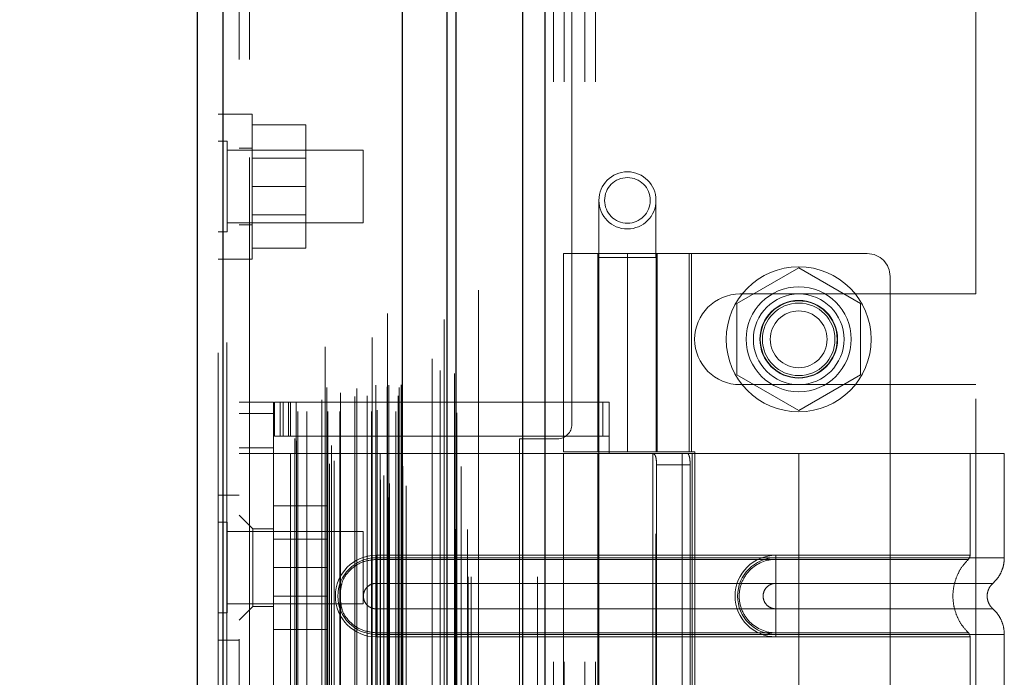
# Model space of a CAD drawing. Header units: inches. Extents: x 0.2 to 10.8, y 0.2 to 8.2.
# Tile 145 of 171: x 5.978 to 6.148, y 3.924 to 4.037. Entities that reach past the tile are written whole.
import ezdxf

# ---------------------------------------------------------------- set-up
doc = ezdxf.new("R2010")
doc.units = ezdxf.units.IN
doc.header["$MEASUREMENT"] = 0
doc.linetypes.add('HIDDEN', pattern=[0.075, 0.05, -0.025])
doc.layers.add('DIMENSIONS', color=140, linetype='Continuous')
doc.layers.add('SLD-0', color=179, linetype='Continuous')
doc.styles.add('SLDTEXTSTYLE0', font='TXT', dxfattribs={"width": 0.7})
doc.dimstyles.new('SLDDIMSTYLE0', dxfattribs={"dimtxt": 0.084961, "dimasz": 0.13, "dimexe": 0, "dimexo": 0.0625, "dimgap": 0.02124, "dimtad": 0, "dimtih": 1, "dimtoh": 1, "dimlfac": 20, "dimrnd": 1e-09, "dimzin": 12, "dimdsep": 46, "dimtxsty": 'SLDTEXTSTYLE0', "dimsah": 1, "dimcen": 0.09, "dimadec": 0, "dimazin": 3, "dimtfac": 1, "dimtofl": 0, "dimtmove": 0, "dimatfit": 3, "dimfxl": 0, "dimfrac": 2, "dimtolj": 1, "dimtzin": 12, "dimarcsym": 0})

# ---------------------------------------------------------------- blocks, each defined once
blk = doc.blocks.new('_D_21')
at = {"layer": 'DIMENSIONS'}
for p, q in [((6.02052, 5.28417), (5.57338, 5.28417)), ((5.69838, 5.28417), (5.69838, 4.2921)), ((5.50146, 4.13805), (5.47293, 4.13805)), ((5.47293, 4.13805), (5.47293, 4.00302)), ((5.89529, 4.13805), (5.92382, 4.13805)), ((5.92382, 4.13805), (5.92382, 4.00302)), ((5.47293, 4.00302), (5.50146, 4.00302)), ((5.92382, 4.00302), (5.89529, 4.00302)), ((5.69838, 3.15997), (5.69838, 3.984)), ((6.02052, 3.15997), (5.57338, 3.15997))]:
    blk.add_line(p, q, dxfattribs=at)
for points in [[(5.69838, 5.28417), (5.67838, 5.15417), (5.71838, 5.15417)], [(5.69838, 3.15997), (5.71838, 3.28997), (5.67838, 3.28997)]]:
    blk.add_solid(points, dxfattribs=at)
at = {"layer": 'DIMENSIONS', "char_height": 0.083333, "attachment_point": 1, "style": 'SLDTEXTSTYLE0'}
for s, insert in [('42.48', (5.5368, 4.26449)), ('1079.1', (5.50146, 4.11044))]:
    blk.add_mtext(s, dxfattribs=dict(at, insert=insert))
blk = doc.blocks.new('_D_22')
at = {"layer": 'DIMENSIONS'}
for p, q in [((6.00217, 5.35332), (5.10787, 5.35332)), ((5.23287, 5.35332), (5.23287, 4.69707)), ((5.03596, 4.56694), (5.00743, 4.56694)), ((5.00743, 4.56694), (5.00743, 4.43191)), ((5.42979, 4.56694), (5.45832, 4.56694)), ((5.45832, 4.56694), (5.45832, 4.43191)), ((5.00743, 4.43191), (5.03596, 4.43191)), ((5.45832, 4.43191), (5.42979, 4.43191)), ((5.23287, 3.09077), (5.23287, 4.27786)), ((6.00217, 3.09077), (5.10787, 3.09077))]:
    blk.add_line(p, q, dxfattribs=at)
for points in [[(5.23287, 5.35332), (5.21287, 5.22332), (5.25287, 5.22332)], [(5.23287, 3.09077), (5.25287, 3.22077), (5.21287, 3.22077)]]:
    blk.add_solid(points, dxfattribs=at)
at = {"layer": 'DIMENSIONS', "char_height": 0.083333, "attachment_point": 1, "style": 'SLDTEXTSTYLE0'}
for s, insert in [('45.25', (5.0713, 4.69338)), ('1149.4', (5.03596, 4.53933)), ('OPENING', (4.97083, 4.38528))]:
    blk.add_mtext(s, dxfattribs=dict(at, insert=insert))

msp = doc.modelspace()

# ---------------------------------------------------------------- linework, layer by layer
at = {"layer": 'SLD-0', "linetype": 'Continuous', "lineweight": 25}
for p, q in [((6.0690198, 5.4088184), (6.0690198, 3.0413208)), ((6.0652014, 3.0413208), (6.0652014, 5.4081103)), ((6.0521742, 3.0413208), (6.0521742, 5.4025708)), ((6.0537558, 3.0413208), (6.0537558, 5.4027261)), ((6.0444923, 3.0569917), (6.0444923, 5.3871566)), ((6.0135798, 3.0624424), (6.0135798, 5.3817059)), ((6.0091175, 5.3799388), (6.0091175, 3.0642095))]:
    msp.add_line(p, q, dxfattribs=at)
at = {"layer": 'SLD-0', "linetype": 'HIDDEN', "lineweight": 18}
for p, q in [((6.0690198, 5.4088184), (6.0690198, 3.0413208)), ((6.0690198, 3.0413208), (6.0690198, 5.4088184)), ((6.0690198, 3.0413208), (6.0690198, 5.4088184)), ((6.0652014, 3.0413208), (6.0652014, 5.4081103)), ((6.067747, 3.0413208), (6.067747, 5.4081103)), ((6.067747, 3.0413208), (6.067747, 5.4081103)), ((6.0537558, 3.0413208), (6.0537558, 5.4027261)), ((6.0557742, 3.0413208), (6.0557742, 5.4025708)), ((6.0563014, 3.0413208), (6.0563014, 5.4027261)), ((6.0563014, 3.0413208), (6.0563014, 5.4027261)), ((6.0536033, 3.0495095), (6.0536033, 5.3946388)), ((6.041957, 3.0549913), (6.041957, 5.389157)), ((6.041957, 3.0549913), (6.041957, 5.389157)), ((6.0419064, 5.3867006), (6.0419064, 3.0574477)), ((6.0422122, 3.0573938), (6.0422122, 5.3867545)), ((6.0451175, 3.0569917), (6.0451175, 5.3871566)), ((6.0406744, 3.0580325), (6.0406744, 5.3861158)), ((6.0412698, 3.0587854), (6.0412698, 5.3853634)), ((6.0516501, 5.3856581), (6.0516501, 3.0584898)), ((6.0318696, 3.0607707), (6.0318696, 5.3833776)), ((6.0442667, 3.0608605), (6.0442667, 5.3832878)), ((6.0442667, 3.0608605), (6.0442667, 5.3832878)), ((6.0445376, 3.0602823), (6.0445376, 5.383866)), ((6.0445537, 3.0604082), (6.0445537, 5.3837401)), ((6.0545677, 3.0603078), (6.0545677, 5.3838352)), ((6.0135798, 5.3817059), (6.0135798, 3.0624424)), ((6.0142049, 3.0624424), (6.0142049, 5.3817059)), ((6.0142049, 5.3817059), (6.0142049, 3.0624424)), ((6.0327286, 3.0613252), (6.0327286, 5.3828207)), ((6.0392357, 5.3825708), (6.0392357, 3.0615801)), ((6.0406558, 3.0625608), (6.0406558, 5.3815875)), ((6.0127175, 5.3799388), (6.0127175, 3.0642095)), ((6.0311614, 5.3809532), (6.0311614, 3.063188)), ((6.0322202, 3.0639521), (6.0322202, 5.3801961)), ((6.0259504, 3.065172), (6.0259504, 5.3789763)), ((6.0262101, 3.0647336), (6.0262101, 5.3794147)), ((6.0495881, 5.3788987), (6.0495881, 3.0652484)), ((6.0264504, 3.0698024), (6.0264504, 5.3743459)), ((6.0264504, 3.0698024), (6.0264504, 5.3743459)), ((6.02797, 3.0698024), (6.02797, 5.3743459)), ((6.0314636, 5.3739487), (6.0314636, 3.0702011)), ((6.0315909, 3.0698024), (6.0315909, 5.3743459)), ((6.0336579, 3.0698024), (6.0336579, 5.3743459)), ((6.0365811, 5.3738043), (6.0365811, 3.0703422)), ((6.0391603, 3.0698024), (6.0391603, 5.3743459)), ((6.0398642, 5.3743459), (6.0398642, 3.0698024)), ((6.0398642, 3.0698024), (6.0398642, 5.3743459)), ((6.0401142, 3.0700524), (6.0401142, 5.3740959)), ((6.0418642, 5.3740959), (6.0418642, 3.0700524)), ((6.0421142, 3.0698024), (6.0421142, 5.3743459)), ((6.0421142, 5.3743459), (6.0421142, 3.0698024)), ((6.0433583, 3.0698024), (6.0433583, 5.3743459)), ((6.0433583, 3.0698024), (6.0433583, 5.3743459)), ((6.0438642, 3.0703024), (6.0438642, 5.3738459)), ((6.0438642, 3.0703024), (6.0438642, 5.3738459)), ((6.0538651, 3.0695738), (6.0538651, 5.3745759)), ((6.0305549, 3.0718219), (6.0305549, 5.3723264)), ((6.0362527, 3.0723795), (6.0362527, 5.3717688)), ((6.0362527, 3.0723795), (6.0362527, 5.3717688)), ((6.0383857, 3.0725271), (6.0383857, 5.3716203)), ((6.0437175, 5.3725491), (6.0437175, 3.0715991)), ((6.0338191, 3.0730448), (6.0338191, 5.3711079)), ((6.0439064, 3.0739503), (6.0439064, 5.370198)), ((6.0439064, 3.0739503), (6.0439064, 5.370198)), ((6.0442347, 3.0744141), (6.0442347, 5.3697342)), ((6.0442347, 3.0744141), (6.0442347, 5.3697342)), ((6.0509499, 3.0768684), (6.0509499, 5.3672799)), ((6.0534301, 3.0764011), (6.0534301, 5.3677264)), ((6.0575742, 3.0907708), (6.0575742, 5.3533208)), ((6.0575742, 3.0907708), (6.0575742, 5.3533208)), ((6.0575742, 3.0907708), (6.0575742, 5.3533208)), ((6.0575742, 3.0907708), (6.0575742, 5.3533208)), ((6.0163175, 5.3305491), (6.0163175, 3.1135991)), ((6.0181175, 3.1135991), (6.0181175, 5.3305491)), ((6.0181175, 3.1135991), (6.0181175, 5.3305491)), ((6.0181175, 5.3305491), (6.0181175, 3.1135991)), ((6.0181175, 5.3305491), (6.0181175, 3.1135991)), ((6.0705242, 3.8266708), (6.0705242, 4.6174708)), ((6.0705242, 3.8266708), (6.0705242, 4.6174708)), ((6.0723242, 3.8266708), (6.0723242, 4.6174708)), ((6.0759242, 3.8266708), (6.0759242, 4.6174708)), ((6.0777242, 3.8266708), (6.0777242, 4.6174708)), ((6.0777242, 3.8266708), (6.0777242, 4.6174708)), ((6.0736742, 3.9675958), (6.0736742, 4.4765458)), ((6.1432742, 3.9900833), (6.1432742, 4.4540583)), ((6.0163175, 4.0211147), (6.0127175, 4.0211147)), ((6.0185675, 4.0211158), (6.0163175, 4.0211158)), ((6.0185675, 4.0086158), (6.0185675, 4.0211158)), ((6.0185675, 4.0192658), (6.0278175, 4.0192658)), ((6.0278175, 4.0086158), (6.0278175, 4.0192658)), ((6.01428, 4.0164283), (6.0127175, 4.0164283)), ((6.01428, 4.0086158), (6.01428, 4.0164283)), ((6.0377175, 4.0148658), (6.01428, 4.0148658)), ((6.0185675, 4.0152408), (6.0163175, 4.0152408)), ((6.0377175, 4.0086158), (6.0377175, 4.0148658)), ((6.0278175, 4.0135133), (6.0185675, 4.0135133)), ((6.01428, 4.0008033), (6.01428, 4.0086158)), ((6.0185675, 3.9961158), (6.0185675, 4.0086158)), ((6.0185675, 4.0086158), (6.0278175, 4.0086158)), ((6.0278175, 3.9979658), (6.0278175, 4.0086158)), ((6.0377175, 4.0023658), (6.0377175, 4.0086158)), ((6.0783253, 4.0062259), (6.0783253, 3.9963834)), ((6.0881679, 3.9963834), (6.0881679, 4.0062259)), ((6.0185675, 4.0037183), (6.0278175, 4.0037183)), ((6.01428, 4.0023658), (6.0377175, 4.0023658)), ((6.0163175, 4.0019908), (6.0185675, 4.0019908)), ((6.0127175, 4.0008033), (6.01428, 4.0008033)), ((6.0185675, 3.9979658), (6.0278175, 3.9979658)), ((6.072223, 3.9970448), (6.0942702, 3.9970448)), ((6.072223, 3.9970448), (6.072223, 3.9628912)), ((6.0781285, 3.9970448), (6.0781285, 3.9628912)), ((6.0832466, 3.9970448), (6.0832466, 3.9628912)), ((6.0832466, 3.9628912), (6.0832466, 3.9970448)), ((6.0881903, 3.9970448), (6.0881903, 3.9628912)), ((6.0883647, 3.9628912), (6.0883647, 3.9970448)), ((6.0938946, 3.9628912), (6.0938946, 3.9970448)), ((6.1245852, 3.9970448), (6.0942702, 3.9970448)), ((6.0942702, 3.9628912), (6.0942702, 3.9970448)), ((6.0127175, 3.9961147), (6.0163175, 3.9961147)), ((6.0163175, 3.9961158), (6.0185675, 3.9961158)), ((6.0881679, 3.9963834), (6.0783253, 3.9963834)), ((6.0783253, 3.9963834), (6.0783253, 3.8487456)), ((6.0881679, 3.8487456), (6.0881679, 3.9963834)), ((6.1127742, 3.9945683), (6.1021242, 3.9884195)), ((6.1234242, 3.9884195), (6.1127742, 3.9945683)), ((6.1285222, 3.9931078), (6.1285222, 3.853344)), ((6.1026492, 3.9900833), (6.1432742, 3.9900833)), ((6.1021242, 3.9884195), (6.1021242, 3.976122)), ((6.1234242, 3.976122), (6.1234242, 3.9884195)), ((6.1021242, 3.976122), (6.1127742, 3.9699732)), ((6.1127742, 3.9699732), (6.1234242, 3.976122)), ((6.1026492, 3.9744583), (6.1432742, 3.9744583)), ((6.1432742, 3.8719833), (6.1432742, 3.9744583)), ((6.0163175, 3.9714542), (6.022223, 3.9714542)), ((6.022223, 3.9714542), (6.022223, 3.9694857)), ((6.0224198, 3.9655487), (6.0224198, 3.9714542)), ((6.0224198, 3.9714542), (6.0234041, 3.9714542)), ((6.0234041, 3.9655487), (6.0234041, 3.9714542)), ((6.0239163, 3.9714542), (6.0234041, 3.9714542)), ((6.0234041, 3.9655487), (6.0234041, 3.9714542)), ((6.0239163, 3.9655487), (6.0239163, 3.9714542)), ((6.0239163, 3.9714542), (6.024809, 3.9714542)), ((6.024809, 3.9655487), (6.024809, 3.9714542)), ((6.0790212, 3.9714542), (6.024809, 3.9714542)), ((6.0251757, 3.9714542), (6.0251757, 3.9655487)), ((6.02616, 3.9714542), (6.02616, 3.9655487)), ((6.0790212, 3.9655487), (6.0790212, 3.9714542)), ((6.0790212, 3.9714542), (6.080097, 3.9714542)), ((6.080097, 3.9655487), (6.080097, 3.9714542)), ((6.0163175, 3.9694857), (6.022223, 3.9694857)), ((6.0163175, 3.9694857), (6.022223, 3.9694857)), ((6.022223, 3.876966), (6.022223, 3.9694857)), ((6.0234041, 3.9655487), (6.0224198, 3.9655487)), ((6.0239163, 3.9655487), (6.0234041, 3.9655487)), ((6.024809, 3.9655487), (6.0239163, 3.9655487)), ((6.0790212, 3.9655487), (6.024809, 3.9655487)), ((6.02616, 3.9655487), (6.02616, 3.962596)), ((6.0646742, 3.8813458), (6.0646742, 3.9650958)), ((6.0646742, 3.9650958), (6.0711742, 3.9650958)), ((6.080097, 3.9655487), (6.0790212, 3.9655487)), ((6.080097, 3.9655487), (6.080097, 3.962596)), ((6.022223, 3.9635802), (6.0163175, 3.9635802)), ((6.0942702, 3.9628912), (6.072223, 3.9628912)), ((6.0942702, 3.9628912), (6.0948789, 3.9628912)), ((6.0948789, 3.9628912), (6.0948789, 3.8835605)), ((6.022223, 3.962596), (6.0163175, 3.962596)), ((6.0251757, 3.962596), (6.022223, 3.962596)), ((6.0251757, 3.962596), (6.0251757, 3.8838558)), ((6.0251757, 3.962596), (6.0251757, 3.8838558)), ((6.02616, 3.962596), (6.0251757, 3.962596)), ((6.080097, 3.962596), (6.02616, 3.962596)), ((6.080097, 3.962596), (6.02616, 3.962596)), ((6.080097, 3.962596), (6.072223, 3.962596)), ((6.072223, 3.962596), (6.072223, 3.8838558)), ((6.0781285, 3.962596), (6.0781285, 3.8838558)), ((6.1127742, 3.962596), (6.080097, 3.962596)), ((6.0876333, 3.962596), (6.0876333, 3.8838558)), ((6.0926949, 3.962596), (6.0926949, 3.8838558)), ((6.0943821, 3.962596), (6.0943821, 3.8838558)), ((6.0943821, 3.962596), (6.0943821, 3.8838558)), ((6.1127742, 3.962596), (6.1127742, 3.9445919)), ((6.1482072, 3.962596), (6.1127742, 3.962596)), ((6.1127742, 3.962596), (6.1127742, 3.9445919)), ((6.1127742, 3.962596), (6.1127742, 3.9450183)), ((6.1127742, 3.962596), (6.1127742, 3.9450183)), ((6.1423017, 3.9450183), (6.1423017, 3.962596)), ((6.1482072, 3.9445919), (6.1482072, 3.962596)), ((6.088265, 3.9606275), (6.088265, 3.8858243)), ((6.0940555, 3.9606275), (6.088265, 3.9606275)), ((6.0940555, 3.9606275), (6.0940555, 3.8858243)), ((6.0163175, 3.9553991), (6.0127175, 3.9553991)), ((6.022223, 3.9535408), (6.031473, 3.9535408)), ((6.031473, 3.9428908), (6.031473, 3.9535408)), ((6.0186797, 3.9496038), (6.0163175, 3.951966)), ((6.01428, 3.9507089), (6.0127175, 3.9507089)), ((6.01428, 3.9350839), (6.01428, 3.9507089)), ((6.0377175, 3.9491464), (6.01428, 3.9491464)), ((6.0186797, 3.9496038), (6.0186797, 3.936218)), ((6.022223, 3.9496038), (6.0186797, 3.9496038)), ((6.0377175, 3.9366464), (6.0377175, 3.9491464)), ((6.031473, 3.9477883), (6.022223, 3.9477883)), ((6.0399395, 3.9450183), (6.1127742, 3.9450183)), ((6.0399395, 3.9450183), (6.0399395, 3.944316)), ((6.0399395, 3.9445919), (6.1127742, 3.9445919)), ((6.0399395, 3.9445919), (6.0399395, 3.940187)), ((6.0399395, 3.944316), (6.1127742, 3.944316)), ((6.1127742, 3.9450183), (6.1088372, 3.9450183)), ((6.1088372, 3.9450183), (6.1088372, 3.944316)), ((6.1088372, 3.9445919), (6.1088372, 3.940187)), ((6.1127742, 3.9445919), (6.1088372, 3.9445919)), ((6.1127742, 3.944316), (6.1088372, 3.944316)), ((6.022223, 3.9428908), (6.031473, 3.9428908)), ((6.031473, 3.9322408), (6.031473, 3.9428908)), ((6.0399395, 3.940187), (6.1127742, 3.940187)), ((6.1127742, 3.940187), (6.1088372, 3.940187)), ((6.022223, 3.9379933), (6.031473, 3.9379933)), ((6.01428, 3.9366464), (6.0377175, 3.9366464)), ((6.0163175, 3.9338558), (6.0186797, 3.936218)), ((6.0186797, 3.936218), (6.022223, 3.936218)), ((6.0399395, 3.9313874), (6.0399395, 3.9357923)), ((6.1127742, 3.9357923), (6.0399395, 3.9357923)), ((6.1088372, 3.9357923), (6.1127742, 3.9357923)), ((6.1088372, 3.9313874), (6.1088372, 3.9357923)), ((6.0127175, 3.9350839), (6.01428, 3.9350839)), ((6.022223, 3.9322408), (6.031473, 3.9322408)), ((6.0399395, 3.930961), (6.0399395, 3.9316633)), ((6.1127742, 3.9316633), (6.0399395, 3.9316633)), ((6.1127742, 3.9313874), (6.0399395, 3.9313874)), ((6.1127742, 3.930961), (6.0399395, 3.930961)), ((6.1088372, 3.9316633), (6.1127742, 3.9316633)), ((6.1088372, 3.930961), (6.1088372, 3.9316633)), ((6.1088372, 3.9313874), (6.1127742, 3.9313874)), ((6.1088372, 3.930961), (6.1127742, 3.930961)), ((6.1127742, 3.9313874), (6.1127742, 3.9150644)), ((6.1127742, 3.9313874), (6.1127742, 3.9150644)), ((6.1127742, 3.930961), (6.1127742, 3.9154908)), ((6.1127742, 3.930961), (6.1127742, 3.9154908)), ((6.1423017, 3.9154908), (6.1423017, 3.930961)), ((6.1482072, 3.9150644), (6.1482072, 3.9313874)), ((6.0127175, 3.9303991), (6.0163175, 3.9303991))]:
    msp.add_line(p, q, dxfattribs=at)
at = {"layer": 'SLD-0', "linetype": 'HIDDEN', "lineweight": 18, "flags": 128}
for points in [[(6.0557076, 3.049465), (6.0557078, 4.2127867), (6.0557076, 5.3946731)], [(6.0557076, 3.0494733), (6.0557078, 4.1983622), (6.0557076, 5.3946728)], [(6.0545677, 3.060301), (6.0545678, 4.2464182), (6.0545677, 5.3838486)], [(6.0495954, 5.3735531), (6.0495954, 4.2457842), (6.0495954, 3.0705963)], [(6.0495954, 5.3735511), (6.0495954, 4.2313371), (6.0495954, 3.0705912)], [(6.0538651, 3.0695744), (6.0538655, 4.1746401), (6.0538651, 5.3745749)]]:
    msp.add_lwpolyline(points, dxfattribs=at)
at = {"layer": 'SLD-0', "linetype": 'HIDDEN', "lineweight": 18}
for centre, radius in [((6.0832466, 4.0062259), 0.0049213), ((6.0832466, 4.0062259), 0.003937), ((6.1127742, 3.9822708), 0.0125), ((6.1127742, 3.982281), 0.0090551), ((6.1127742, 3.9822708), 0.0078125), ((6.1127742, 3.982281), 0.0066929), ((6.1127742, 3.9822708), 0.006625), ((6.1127742, 3.9822708), 0.00625), ((6.1127742, 3.9822708), 0.0048975)]:
    msp.add_circle(centre, radius, dxfattribs=at)
for centre, radius, start, end in [((6.1245852, 3.9931078), 0.003937, 0, 90), ((6.1026492, 3.9822708), 0.0078125, 90, 270), ((6.0711742, 3.9675958), 0.0025, 270, 0), ((6.0399395, 3.9379897), 0.0070287, 90, 270), ((6.0399395, 3.9379897), 0.0066023, 90, 270), ((6.1088372, 3.9379897), 0.0070287, 90, 270), ((6.1088372, 3.9379897), 0.0066023, 90, 270)]:
    msp.add_arc(centre, radius, start, end, dxfattribs=at)
for points, knots in [([(6.0874923, 3.962596), (6.0876397, 3.962596), (6.0877676, 3.9625505), (6.0879765, 3.9623617), (6.0880565, 3.9622181), (6.0881722, 3.9618554), (6.0882093, 3.9616338), (6.0882552, 3.9611535), (6.088265, 3.9608916), (6.088265, 3.9606275)], [0, 0, 0, 0, 0.25, 0.25, 0.5, 0.5, 0.75, 0.75, 1, 1, 1, 1]), ([(6.0940555, 3.9606275), (6.0940555, 3.9608883), (6.0940457, 3.9611442), (6.094004, 3.961622), (6.0939719, 3.9618408), (6.0938815, 3.9622039), (6.0938221, 3.9623501), (6.0936776, 3.962545), (6.0935911, 3.962596), (6.0934951, 3.962596)], [0, 0, 0, 0, 0.25, 0.25, 0.5, 0.5, 0.75, 0.75, 1, 1, 1, 1]), ([(6.0338191, 3.9390252), (6.0338832, 3.9394963), (6.0340592, 3.9407908), (6.035377, 3.9425626), (6.0374487, 3.9440321), (6.0391092, 3.9442214), (6.0399395, 3.944316)], [0, 0, 0, 0, 0.16020075, 0.44013383, 0.72006692, 1, 1, 1, 1]), ([(6.1088372, 3.944316), (6.1071743, 3.9443327), (6.1047157, 3.943283), (6.1028403, 3.9404734), (6.102346, 3.9379897), (6.1028403, 3.9355059), (6.1047157, 3.9326964), (6.1071743, 3.9316466), (6.1088372, 3.9316633)], [6.28318531, 6.28318531, 6.28318531, 6.28318531, 7.06858347, 7.46128255, 7.85398163, 8.24668072, 8.6393798, 9.42477796, 9.42477796, 9.42477796, 9.42477796]), ([(6.1127742, 3.9450183), (6.117285, 3.9450183), (6.1250075, 3.9450183), (6.134561, 3.9450183), (6.1407646, 3.9450183), (6.1430704, 3.9450183), (6.1407646, 3.9450183), (6.134561, 3.9450183), (6.1250075, 3.9450183), (6.117285, 3.9450183), (6.1127742, 3.9450183)], [4.71239975, 4.71239975, 4.71239975, 4.71239975, 5.17054869, 5.49779793, 5.89049701, 6.2831961, 6.67589519, 7.06859428, 7.39584352, 7.85399245, 7.85399245, 7.85399245, 7.85399245]), ([(6.1127742, 3.9445919), (6.1150933, 3.9445919), (6.1174123, 3.9445919), (6.1219613, 3.9445919), (6.1241913, 3.9445919), (6.1284764, 3.9445919), (6.1305315, 3.9445919), (6.134388, 3.9445919), (6.1361893, 3.9445919), (6.139469, 3.9445919), (6.1409473, 3.9445919), (6.1435241, 3.9445919), (6.1446226, 3.9445919), (6.1463975, 3.9445919), (6.147074, 3.9445919), (6.1479788, 3.9445919), (6.1482072, 3.9445919), (6.1482072, 3.9445919), (6.1479788, 3.9445919), (6.147074, 3.9445919), (6.1463975, 3.9445919), (6.1446226, 3.9445919), (6.1435241, 3.9445919), (6.1409473, 3.9445919), (6.139469, 3.9445919), (6.1361893, 3.9445919), (6.134388, 3.9445919), (6.1305315, 3.9445919), (6.1284764, 3.9445919), (6.1241913, 3.9445919), (6.1219613, 3.9445919), (6.1174123, 3.9445919), (6.1150933, 3.9445919), (6.1127742, 3.9445919)], [0, 0, 0, 0, 0.0625, 0.0625, 0.125, 0.125, 0.1875, 0.1875, 0.25, 0.25, 0.3125, 0.3125, 0.375, 0.375, 0.4375, 0.4375, 0.5, 0.5, 0.5625, 0.5625, 0.625, 0.625, 0.6875, 0.6875, 0.75, 0.75, 0.8125, 0.8125, 0.875, 0.875, 0.9375, 0.9375, 1, 1, 1, 1]), ([(6.1127742, 3.9445919), (6.1127742, 3.9437882), (6.1127742, 3.9421031), (6.1127742, 3.94072), (6.1127742, 3.9401865)], [0.052118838, 0.052118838, 0.052118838, 0.052118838, 0.500001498, 0.948006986, 0.948006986, 0.948006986, 0.948006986]), ([(6.1127742, 3.9445919), (6.1127742, 3.9437633), (6.1127742, 3.9429351), (6.1127742, 3.9414225), (6.1127742, 3.9407389), (6.1127742, 3.940187)], [0, 0, 0, 0, 0.5, 0.5, 1, 1, 1, 1]), ([(6.1127742, 3.944316), (6.1166015, 3.9443161), (6.1204252, 3.9443161), (6.1274963, 3.9443161), (6.1307397, 3.9443161), (6.1361488, 3.9443161), (6.1383174, 3.9443162), (6.1412449, 3.9443162), (6.1420068, 3.9443162), (6.142006, 3.9443162), (6.1412459, 3.9443163), (6.1383168, 3.9443163), (6.1361497, 3.9443163), (6.1307396, 3.9443163), (6.1274966, 3.9443164), (6.1204253, 3.9443164), (6.116602, 3.9443164), (6.1127742, 3.9443164)], [0, 0, 0, 0, 0.125, 0.125, 0.25, 0.25, 0.375, 0.375, 0.5, 0.5, 0.625, 0.625, 0.75, 0.75, 0.875, 0.875, 1, 1, 1, 1]), ([(6.1127742, 3.9316633), (6.1127742, 3.9333022), (6.1127742, 3.9379897), (6.1127742, 3.9426771), (6.1127742, 3.944316)], [0.027131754, 0.027131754, 0.027131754, 0.027131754, 0.5, 0.972868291, 0.972868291, 0.972868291, 0.972868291]), ([(6.1420676, 3.9316043), (6.1416625, 3.932041), (6.1408526, 3.9329141), (6.1400114, 3.9345036), (6.1394746, 3.9362083), (6.1392901, 3.9379897), (6.1394746, 3.939771), (6.1400114, 3.9414758), (6.1408526, 3.9430652), (6.1416625, 3.9439383), (6.1420676, 3.944375)], [0, 0, 0, 0, 0.125085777, 0.250126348, 0.375155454, 0.5, 0.624844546, 0.749873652, 0.874914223, 1, 1, 1, 1]), ([(6.1420038, 3.9443128), (6.1420482, 3.9443609), (6.1421379, 3.9444581), (6.1422297, 3.9446356), (6.142292, 3.9448255), (6.1422985, 3.9449575), (6.1423017, 3.9450229)], [0, 0, 0, 0, 0.24752408, 0.49999998, 0.75247589, 1, 1, 1, 1]), ([(6.1462135, 3.9401678), (6.1465055, 3.9404595), (6.1470962, 3.9410497), (6.1477219, 3.9421487), (6.1481311, 3.9433457), (6.1481821, 3.9441796), (6.1482073, 3.9445919)], [0, 0, 0, 0, 0.2471303, 0.49986639, 0.75266195, 1, 1, 1, 1]), ([(6.0399395, 3.9357923), (6.0396519, 3.9357923), (6.0393644, 3.9358495), (6.0388329, 3.9360697), (6.0385892, 3.9362325), (6.0381824, 3.9366393), (6.0380195, 3.936883), (6.0377994, 3.9374145), (6.0377422, 3.937702), (6.0377422, 3.9382773), (6.0377994, 3.9385648), (6.0380195, 3.9390963), (6.0381824, 3.93934), (6.0385892, 3.9397468), (6.0388329, 3.9399097), (6.0393644, 3.9401298), (6.0396519, 3.940187), (6.0399395, 3.940187)], [0, 0, 0, 0, 0.125, 0.125, 0.25, 0.25, 0.375, 0.375, 0.5, 0.5, 0.625, 0.625, 0.75, 0.75, 0.875, 0.875, 1, 1, 1, 1]), ([(6.1088372, 3.940187), (6.1085495, 3.940187), (6.108262, 3.9401298), (6.1077305, 3.9399097), (6.1074868, 3.9397468), (6.10708, 3.93934), (6.1069172, 3.9390963), (6.106697, 3.9385648), (6.1066398, 3.9382773), (6.1066398, 3.937702), (6.106697, 3.9374145), (6.1069172, 3.936883), (6.10708, 3.9366393), (6.1074868, 3.9362325), (6.1077305, 3.9360697), (6.108262, 3.9358495), (6.1085495, 3.9357923), (6.1088372, 3.9357923)], [0, 0, 0, 0, 0.125, 0.125, 0.25, 0.25, 0.375, 0.375, 0.5, 0.5, 0.625, 0.625, 0.75, 0.75, 0.875, 0.875, 1, 1, 1, 1]), ([(6.1127742, 3.9401865), (6.1177364, 3.9401865), (6.1263838, 3.9401865), (6.1372575, 3.9401865), (6.1444501, 3.9401865), (6.147127, 3.9401865), (6.1444501, 3.9401865), (6.1372575, 3.9401865), (6.1263838, 3.9401865), (6.1177364, 3.9401865), (6.1127742, 3.9401865)], [4.71241411, 4.71241411, 4.71241411, 4.71241411, 5.15721613, 5.48839216, 5.88580339, 6.28321463, 6.68062587, 7.0780371, 7.40921314, 7.85401516, 7.85401516, 7.85401516, 7.85401516]), ([(6.1462568, 3.9357731), (6.1461088, 3.9359206), (6.1458124, 3.936216), (6.1455013, 3.9367669), (6.145301, 3.937363), (6.1452312, 3.9379897), (6.145301, 3.9386163), (6.1455013, 3.9392125), (6.1458124, 3.9397633), (6.1461088, 3.9400587), (6.1462568, 3.9402062)], [0, 0, 0, 0, 0.12483242, 0.24993914, 0.37510573, 0.5, 0.62489427, 0.75006086, 0.87516758, 1, 1, 1, 1]), ([(6.0399395, 3.9316633), (6.0391092, 3.931758), (6.0374487, 3.9319473), (6.035377, 3.9334168), (6.0340592, 3.9351885), (6.0338832, 3.936483), (6.0338191, 3.9369542)], [0, 0, 0, 0, 0.27993308, 0.55986617, 0.83979925, 1, 1, 1, 1]), ([(6.1127742, 3.9357929), (6.1177364, 3.9357929), (6.1263838, 3.9357929), (6.1372575, 3.9357929), (6.1444501, 3.9357929), (6.147127, 3.9357929), (6.1444501, 3.9357929), (6.1372575, 3.9357929), (6.1263838, 3.9357929), (6.1177364, 3.9357929), (6.1127742, 3.9357929)], [4.71236405, 4.71236405, 4.71236405, 4.71236405, 5.15716608, 5.48834211, 5.88575335, 6.2831646, 6.68057584, 7.07798708, 7.40916311, 7.85396503, 7.85396503, 7.85396503, 7.85396503]), ([(6.1127742, 3.9313874), (6.1127742, 3.9321911), (6.1127742, 3.9338763), (6.1127742, 3.9352593), (6.1127742, 3.9357929)], [0.052118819, 0.052118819, 0.052118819, 0.052118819, 0.500001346, 0.948007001, 0.948007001, 0.948007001, 0.948007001]), ([(6.1127742, 3.9313874), (6.1127742, 3.932216), (6.1127742, 3.9330442), (6.1127742, 3.9345568), (6.1127742, 3.9352404), (6.1127742, 3.9357923)], [0, 0, 0, 0, 0.5, 0.5, 1, 1, 1, 1]), ([(6.1482073, 3.9313874), (6.1481821, 3.9317998), (6.1481311, 3.9326336), (6.1477219, 3.9338306), (6.1470962, 3.9349297), (6.1465055, 3.9355198), (6.1462135, 3.9358116)], [0, 0, 0, 0, 0.24733805, 0.50013361, 0.75286969, 1, 1, 1, 1]), ([(6.1127742, 3.9316629), (6.116602, 3.9316629), (6.1204253, 3.9316629), (6.1274966, 3.931663), (6.1307396, 3.931663), (6.1361497, 3.931663), (6.1383168, 3.931663), (6.1412459, 3.9316631), (6.142006, 3.9316631), (6.1420068, 3.9316631), (6.1412449, 3.9316631), (6.1383174, 3.9316632), (6.1361488, 3.9316632), (6.1307397, 3.9316632), (6.1274963, 3.9316632), (6.1204252, 3.9316633), (6.1166015, 3.9316633), (6.1127742, 3.9316633)], [0, 0, 0, 0, 0.125, 0.125, 0.25, 0.25, 0.375, 0.375, 0.5, 0.5, 0.625, 0.625, 0.75, 0.75, 0.875, 0.875, 1, 1, 1, 1]), ([(6.1127742, 3.9313874), (6.1150933, 3.9313874), (6.1174123, 3.9313874), (6.1219613, 3.9313874), (6.1241913, 3.9313874), (6.1284764, 3.9313874), (6.1305315, 3.9313874), (6.134388, 3.9313874), (6.1361893, 3.9313874), (6.139469, 3.9313874), (6.1409473, 3.9313874), (6.1435241, 3.9313874), (6.1446226, 3.9313874), (6.1463975, 3.9313874), (6.147074, 3.9313874), (6.1479788, 3.9313874), (6.1482072, 3.9313874), (6.1482072, 3.9313874), (6.1479788, 3.9313874), (6.147074, 3.9313874), (6.1463975, 3.9313874), (6.1446226, 3.9313874), (6.1435241, 3.9313874), (6.1409473, 3.9313874), (6.139469, 3.9313874), (6.1361893, 3.9313874), (6.134388, 3.9313874), (6.1305315, 3.9313874), (6.1284764, 3.9313874), (6.1241913, 3.9313874), (6.1219613, 3.9313874), (6.1174123, 3.9313874), (6.1150933, 3.9313874), (6.1127742, 3.9313874)], [0, 0, 0, 0, 0.0625, 0.0625, 0.125, 0.125, 0.1875, 0.1875, 0.25, 0.25, 0.3125, 0.3125, 0.375, 0.375, 0.4375, 0.4375, 0.5, 0.5, 0.5625, 0.5625, 0.625, 0.625, 0.6875, 0.6875, 0.75, 0.75, 0.8125, 0.8125, 0.875, 0.875, 0.9375, 0.9375, 1, 1, 1, 1]), ([(6.1127742, 3.930961), (6.117285, 3.930961), (6.1250075, 3.930961), (6.134561, 3.930961), (6.1407646, 3.930961), (6.1430704, 3.930961), (6.1407646, 3.930961), (6.134561, 3.930961), (6.1250075, 3.930961), (6.117285, 3.930961), (6.1127742, 3.930961)], [4.71239001, 4.71239001, 4.71239001, 4.71239001, 5.17053895, 5.49778819, 5.89048727, 6.28318636, 6.67588545, 7.06858454, 7.39583378, 7.85398272, 7.85398272, 7.85398272, 7.85398272]), ([(6.1423017, 3.9309564), (6.1422985, 3.9310218), (6.142292, 3.9311538), (6.1422297, 3.9313437), (6.1421379, 3.9315213), (6.1420482, 3.9316184), (6.1420038, 3.9316665)], [0, 0, 0, 0, 0.247524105, 0.500000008, 0.752475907, 1, 1, 1, 1])]:
    msp.add_open_spline(points, degree=3, knots=knots, dxfattribs=at)
for points in [[(6.0399395, 3.944316), (6.0399395, 3.9434931), (6.0399395, 3.9415106), (6.0399395, 3.939165), (6.0399395, 3.9379897)], [(6.1088372, 3.9379897), (6.1088372, 3.939165), (6.1088372, 3.9415106), (6.1088372, 3.9434931), (6.1088372, 3.944316)], [(6.1127742, 3.9450183), (6.1127742, 3.9447638), (6.1127742, 3.9444919), (6.1127742, 3.944316)], [(6.1127742, 3.9450183), (6.1127742, 3.9447577), (6.1127742, 3.9444987), (6.1127742, 3.944316)], [(6.1127742, 3.9316633), (6.1127742, 3.9333088), (6.1127742, 3.9379897), (6.1127742, 3.9426705), (6.1127742, 3.944316)], [(6.0399395, 3.940187), (6.0399395, 3.9396378), (6.0399395, 3.9388137), (6.0399395, 3.9379897)], [(6.1088372, 3.9379897), (6.1088372, 3.9388137), (6.1088372, 3.9396378), (6.1088372, 3.940187)], [(6.1127742, 3.9379897), (6.1127742, 3.9388137), (6.1127742, 3.9396378), (6.1127742, 3.940187)], [(6.1127742, 3.9379897), (6.1127742, 3.9388138), (6.1127742, 3.939638), (6.1127742, 3.9401866)], [(6.0399395, 3.9379897), (6.0399395, 3.9371656), (6.0399395, 3.9363415), (6.0399395, 3.9357923)], [(6.0399395, 3.9379897), (6.0399395, 3.9368143), (6.0399395, 3.9344687), (6.0399395, 3.9324862), (6.0399395, 3.9316633)], [(6.1088372, 3.9316633), (6.1088372, 3.9324862), (6.1088372, 3.9344687), (6.1088372, 3.9368143), (6.1088372, 3.9379897)], [(6.1088372, 3.9357923), (6.1088372, 3.9363415), (6.1088372, 3.9371656), (6.1088372, 3.9379897)], [(6.1127742, 3.9357923), (6.1127742, 3.9363415), (6.1127742, 3.9371656), (6.1127742, 3.9379897)], [(6.1127742, 3.9357927), (6.1127742, 3.9363414), (6.1127742, 3.9371655), (6.1127742, 3.9379897)], [(6.1127742, 3.930961), (6.1127742, 3.9312217), (6.1127742, 3.9314807), (6.1127742, 3.9316633)], [(6.1127742, 3.930961), (6.1127742, 3.9312156), (6.1127742, 3.9314874), (6.1127742, 3.9316633)]]:
    msp.add_open_spline(points, degree=3, dxfattribs=at)

# ---------------------------------------------------------------- dimensions: what is measured, and where the dimension line sits
at = {"layer": 'DIMENSIONS'}
dim = msp.add_linear_dim(base=(5.232872, 5.3533208), p1=(6.0521742, 3.0907708), p2=(6.0521742, 5.3533208), angle=90, text='<>\\POPENING', dimstyle='SLDDIMSTYLE0', dxfattribs=at)
dim.commit()
dim.dimension.update_dxf_attribs({"geometry": '_D_22', "text_midpoint": (5.232872, 4.4874646), "dimtype": 160})
dim = msp.add_linear_dim(base=(5.6983772, 5.2841708), p1=(6.0705242, 3.1599708), p2=(6.0705242, 5.2841708), angle=90, dimstyle='SLDDIMSTYLE0', dxfattribs=at)
dim.commit()
dim.dimension.update_dxf_attribs({"geometry": '_D_21', "text_midpoint": (5.6983772, 4.1380493), "dimtype": 160})

doc.saveas('drawing.dxf')
